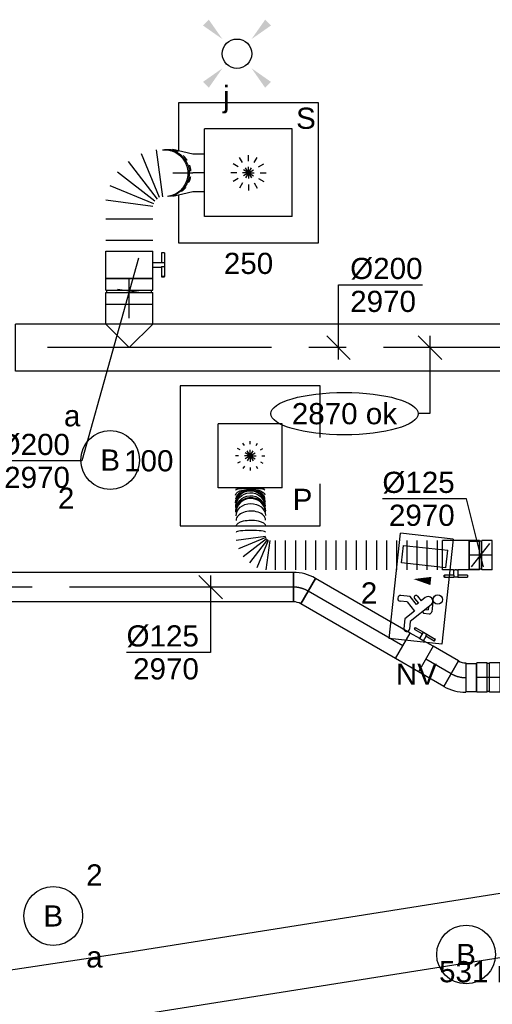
# Model space of a CAD drawing. Extents: x -238422 to 258194, y -34825 to 126331.
# Tile 195 of 239: x 30975 to 32985, y 18920 to 23106. Entities that reach past the tile are written whole.
import ezdxf
from ezdxf.enums import TextEntityAlignment as Align

# ---------------------------------------------------------------- set-up
doc = ezdxf.new("R2010")
doc.units = 0
doc.header["$LTSCALE"] = 50
doc.linetypes.add('CENTER2', pattern=[28.575000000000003, 19.05, -3.175, 3.175, -3.175])
doc.linetypes.add('STREEPJES', pattern=[0.1, 0.05, -0.05])
doc.layers.get('0').update_dxf_attribs({"linetype": 'CONTINUOUS'})
for name, color, linetype in [('EL6131--', 2, 'CONTINUOUS'), ('EL6311--', 3, 'CONTINUOUS'), ('EL6350--', 3, 'CONTINUOUS'), ('EM6131--', 1, 'CONTINUOUS'), ('WL570---_RETOUR', 112, 'CONTINUOUS'), ('WL570---_RETOUR_HL', 8, 'CONTINUOUS'), ('WL570---_RETOUR_RST', 2, 'CONTINUOUS'), ('WL570---_RETOUR_RST_HL', 1, 'CONTINUOUS'), ('WL570---_TOEVOER', 3, 'CONTINUOUS'), ('WL570---_TOEVOER_HL', 8, 'CONTINUOUS'), ('WL570---_TOEVOER_RST', 2, 'CONTINUOUS'), ('WL570---_TOEVOER_RST_HL', 1, 'CONTINUOUS'), ('WM570---_RETOUR', 1, 'CONTINUOUS'), ('WM570---_RETOUR_PR', 1, 'CONTINUOUS'), ('WM570---_RETOUR_RST_PR', 1, 'CONTINUOUS'), ('WM570---_TOEVOER', 1, 'CONTINUOUS'), ('WM570---_TOEVOER_PR', 1, 'CONTINUOUS'), ('WM570---_TOEVOER_RST_PR', 1, 'CONTINUOUS')]:
    doc.layers.add(name, color=color, linetype=linetype)
doc.styles.add('BURO-018', font='ARIAL.TTF', dxfattribs={"height": 90})

# ---------------------------------------------------------------- blocks, each defined once
blk = doc.blocks.new('1115B3A')
at = {"color": 0, "linetype": 'Continuous'}
blk.add_circle((0, 0), 2.5, dxfattribs=at)
at = {"color": 0, "linetype": 'Continuous', "style": 'BURO-018'}
for tag, p in [('E_GKAST', (0, 8)), ('E_GROEP', (0, 5)), ('E_SGROEP', (4.5, 5)), ('E_ARMCODE', (0, 0)), ('E_SLET', (4.5, -1))]:
    blk.add_attdef(tag, text='', height=1.8, dxfattribs=at).set_placement(p, align=Align.MIDDLE)
blk = doc.blocks.new('E00411')
at = {"color": 0, "linetype": 'Continuous'}
blk.add_circle((0, 0), 1.25, dxfattribs=at)
for points in [[(-2.891705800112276, 2.395768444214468), (-2.395768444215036, 2.891705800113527), (-1.237436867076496, 1.237436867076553)], [(2.395768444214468, 2.891705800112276), (2.891705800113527, 2.395768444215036), (1.237436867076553, 1.237436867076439)], [(-2.395768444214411, -2.891705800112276), (-2.89170580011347, -2.395768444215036), (-1.237436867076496, -1.237436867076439)], [(2.89170580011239, -2.395768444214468), (2.395768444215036, -2.891705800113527), (1.237436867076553, -1.237436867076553)]]:
    blk.add_solid(points, dxfattribs=at)
at = {"color": 0, "linetype": 'Continuous', "style": 'BURO-018'}
for tag, height, p in [('E_SLET1', 1.8, (-2.842e-13, 4.641705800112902)), ('E_GROEP', 1.799999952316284, (0, 0)), ('E_GKAST', 1.799999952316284, (0, 0))]:
    blk.add_attdef(tag, text='', height=height, dxfattribs=at).set_placement(p, align=Align.MIDDLE)
at = {"color": 0, "linetype": 'Continuous', "style": 'BURO-018', "flags": 1}
for tag in ['E_MATCODE', 'E_SGROEP']:
    blk.add_attdef(tag, text='', height=1.799999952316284, dxfattribs=at).set_placement((0, 0), align=Align.MIDDLE)
blk = doc.blocks.new('1115C2J')
at = {"color": 0, "linetype": 'Continuous'}
for p, q in [((-4.5, 5.5), (4.5, 5.5)), ((-4.5, 1), (-4.5, 5.5)), ((2, 5.150000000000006), (3.5, 5.150000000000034)), ((2, 1.349999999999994), (2, 5.150000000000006)), ((3.5, 5.150000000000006), (3.5, 1.349999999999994)), ((4.5, 1), (4.5, 5.5)), ((-2.681177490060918, 4.349999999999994), (-3.52000000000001, 4.349999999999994)), ((-1.939999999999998, 3.608822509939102), (-2.681177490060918, 4.349999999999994)), ((-1.239999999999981, 4.30882250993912), (-1.939999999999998, 3.608822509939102)), ((-1.239999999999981, 4.30882250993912), (-1.240000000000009, 4.909999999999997)), ((-0.7599999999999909, 4.110000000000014), (-0.7599999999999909, 4.909999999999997)), ((-2.879999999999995, 3.870000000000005), (-3.52000000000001, 3.870000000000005)), ((-1.270913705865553, 2.260913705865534), (-2.879999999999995, 3.870000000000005)), ((-1.374314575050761, 3.495685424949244), (-0.7599999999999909, 4.110000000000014)), ((-1.232893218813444, 3.354264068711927), (-1.374314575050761, 3.495685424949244)), ((-0.8723044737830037, 3.714852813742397), (-1.232893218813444, 3.354264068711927)), ((-0.6460303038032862, 3.488578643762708), (-1.006619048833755, 3.127989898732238)), ((-1.939999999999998, 2.930000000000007), (-2.04000000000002, 2.830000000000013)), ((-2.04000000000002, 2.830000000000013), (-2.04000000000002, 2.343756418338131)), ((-1.713725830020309, 2.703725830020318), (-1.719999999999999, 2.697451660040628)), ((-1.719999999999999, 2.697451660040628), (-1.719999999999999, 2.463756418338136)), ((-0.7052282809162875, 2.82659913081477), (-1.006619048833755, 3.127989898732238)), ((-0.9880709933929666, 2.143756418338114), (-1.840000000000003, 2.143756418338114)), ((-1.473756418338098, 2.463756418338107), (-1.719999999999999, 2.463756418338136)), ((4.5, 1), (-4.5, 1)), ((2, 1.349999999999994), (3.5, 1.349999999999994))]:
    blk.add_line(p, q, dxfattribs=at)
blk.add_lwpolyline([(0.75, 4, 0, 0.7, 0), (0.75, 2.499999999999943, 0.7, 0.7, 0)], format="xyseb", dxfattribs=at)
blk.add_circle((-0.7599999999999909, 1.75), 0.4, dxfattribs=at)
for centre, radius, start, end in [((-1, 4.909999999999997), 0.2399999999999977, 0, 180), ((-3.52000000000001, 4.110000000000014), 0.2399999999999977, 90, 270), ((-0.7591673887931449, 3.601715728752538), 0.1599999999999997, 315.0000000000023, 134.9999999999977), ((-0.9880709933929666, 2.543756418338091), 0.3999999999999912, 225.0000000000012, 45), ((-1.840000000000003, 2.343756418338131), 0.2, 180, 270)]:
    blk.add_arc(centre, radius, start, end, dxfattribs=at)
at = {"color": 0, "linetype": 'Continuous', "style": 'BURO-018'}
for tag, p in [('E_GKAST', (0, 15.16666666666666)), ('E_GROEP', (0, 12.16666666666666)), ('E_SGROEP', (4.5, 12.16666666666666)), ('E_ARMCODE', (0, 8))]:
    blk.add_attdef(tag, text='', height=1.8, dxfattribs=at).set_placement(p, align=Align.MIDDLE)
blk = doc.blocks.new('*U157')
at = {"color": 0, "ltscale": 10}
for p, q in [((-7.275957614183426e-12, 135, -2730), (3011.366148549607, 135.0000000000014, -2730)), ((-7.275957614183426e-12, -135.0000000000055, -2730), (3011.36614854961, -135.0000000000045, -2730))]:
    blk.add_line(p, q, dxfattribs=at)
at = {"layer": 'EM6131--', "color": 1, "style": 'BURO-018'}
blk.add_attdef('POSNR', text='', height=90, dxfattribs=at).set_placement((0, 0), align=Align.MIDDLE)
blk = doc.blocks.new('*U158')
at = {"color": 0, "ltscale": 10}
for p, q in [((0, 134.9999999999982, -2730), (193.9405129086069, 134.9999999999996, -2730)), ((355.9474184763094, 134.9999999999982, -2730), (3468.498752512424, 134.9999999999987, -2730)), ((0, -135.0000000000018, -2730), (153.2473665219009, -135.0000000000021, -2730)), ((313.049142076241, -135.0000000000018, -2730), (3468.498752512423, -135.000000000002, -2730))]:
    blk.add_line(p, q, dxfattribs=at)
at = {"color": 0, "linetype": 'STREEPJES', "ltscale": 10}
for p, q in [((193.9405129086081, 134.9999999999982, -2730), (355.94741847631, 134.999999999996, -2730)), ((153.2473665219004, -135, -2730), (313.0491420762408, -134.9999999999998, -2730))]:
    blk.add_line(p, q, dxfattribs=at)
at = {"layer": 'EM6131--', "color": 1, "style": 'BURO-018'}
blk.add_attdef('POSNR', text='', height=90, dxfattribs=at).set_placement((0, 0), align=Align.MIDDLE)
blk = doc.blocks.new('*U176')
at = {"layer": 'WM570---_RETOUR', "color": 0, "ltscale": 10}
for p, q in [((39.47406910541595, 140.7689450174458), (-202.2513998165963, -721.2511105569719)), ((50, -6.877787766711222), (-50, 6.877787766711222)), ((-202.2513998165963, -721.2511105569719), (-559.8230232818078, -721.2511105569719))]:
    blk.add_line(p, q, dxfattribs=at)
at = {"layer": 'WM570---_RETOUR', "color": 0, "style": 'BURO-018'}
for s, p in [('%%c200', (-559.8230232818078, -696.2511105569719)), ('2970', (-531.9512633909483, -836.2511105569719))]:
    blk.add_text(s, height=90, dxfattribs=at).set_placement(p)
blk = doc.blocks.new('*U223')
at = {"color": 0, "ltscale": 10}
for p, q in [((297.5, 297.5, -2710), (-297.5, 297.5, -2710)), ((-297.5, 297.5, -2710), (-297.5, -297.5, -2710)), ((297.5, 78.00018482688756, -2710), (297.5, 297.5, -2710)), ((136.5, 136.5, -2710), (-136.5, 136.5, -2710)), ((-136.5, -136.5, -2710), (-136.5, 136.5, -2710)), ((136.5, -136.5, -2710), (136.5, 136.5, -2710)), ((297.5, -297.5, -2710), (297.5, -119.0459893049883, -2710)), ((136.5, -136.5, -2710), (-136.5, -136.5, -2710)), ((-297.5, -297.5, -2710), (297.5, -297.5, -2710))]:
    blk.add_line(p, q, dxfattribs=at)
at = {"color": 8, "linetype": 'STREEPJES', "ltscale": 10}
for q in [(-31.25, 54.12658773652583, -2710), (0, 62.5, -2710), (31.25, 54.12658773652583, -2710), (-62.5, 0, -2710), (-54.12658773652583, 31.25, -2710), (-54.12658773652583, -31.25, -2710), (-31.25, -54.12658773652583, -2710), (54.12658773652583, 31.25, -2710), (0, -62.5, -2710), (31.25, -54.12658773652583, -2710), (54.12658773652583, -31.25, -2710), (62.5, 0, -2710)]:
    blk.add_line((0, 0, -2710), q, dxfattribs=at)
at = {"layer": 'WL570---_TOEVOER_RST_HL', "linetype": 'CENTER2'}
blk.add_circle((0, 0, -2710), 0.075, dxfattribs=at)
at = {"layer": 'WL570---_TOEVOER_RST', "color": 1, "style": 'BURO-018'}
for tag in ['MC', 'Q']:
    blk.add_attdef(tag, text='', height=90, dxfattribs=at).set_placement((0, 0), align=Align.MIDDLE)
at = {"layer": 'WM570---_TOEVOER_RST_PR', "color": 1, "style": 'BURO-018'}
blk.add_attdef('POSNR', text='', height=90, dxfattribs=at).set_placement((0, 0), align=Align.MIDDLE)
blk = doc.blocks.new('*U1186')
at = {"layer": 'WM570---_RETOUR', "color": 0, "ltscale": 10}
for p, q in [((0, 266.6587988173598), (357.5716234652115, 266.6587988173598)), ((0, -50), (0, 266.6587988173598)), ((49.96738563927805, -50.00000000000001), (-49.96738563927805, 50.00000000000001))]:
    blk.add_line(p, q, dxfattribs=at)
at = {"layer": 'WM570---_RETOUR', "color": 0, "style": 'BURO-018'}
for s, p in [('%%c200', (50, 291.6587988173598)), ('2970', (50, 151.6587988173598))]:
    blk.add_text(s, height=90, dxfattribs=at).set_placement(p)
blk = doc.blocks.new('*U1191')
at = {"color": 0, "ltscale": 10}
for p, q in [((-125, 3.637978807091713e-12, -2970.000000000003), (-25.00000000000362, 99.99999999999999, -2970.000000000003)), ((-25.00000000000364, 100, -2970.000000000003), (60.29999999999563, 99.99999999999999, -2970.000000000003)), ((60.29999999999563, 100, -2970.000000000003), (60.2999999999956, -100, -2970.000000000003)), ((-125, -3.637978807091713e-12, -2970.000000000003), (-25.00000000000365, -100, -2970.000000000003)), ((-25.00000000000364, -100, -2970.000000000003), (60.29999999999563, -100, -2970.000000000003))]:
    blk.add_line(p, q, dxfattribs=at)
at = {"layer": 'WL570---_RETOUR_HL', "linetype": 'CENTER2'}
blk.add_line((-3.637978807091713e-12, 0, -2970.000000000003), (60.29999999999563, -1.107693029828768e-14, -2970.000000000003), dxfattribs=at)
at = {"layer": 'WM570---_RETOUR_PR', "color": 1, "style": 'BURO-018'}
blk.add_attdef('POSNR', text='', height=90, dxfattribs=at).set_placement((0, 0), align=Align.MIDDLE)
blk = doc.blocks.new('*U1193')
at = {"color": 0, "ltscale": 10}
for p, q in [((0, 100, -2750), (85.15999999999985, 80, -2750)), ((0, 100, -2750), (0, 96.57995728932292, -2750)), ((85.15999999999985, 80, -2750), (135.1599999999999, 80, -2750)), ((0, -100, -2750), (85.15999999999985, -80, -2750)), ((85.15999999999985, -80, -2750), (135.1599999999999, -80, -2750)), ((0, -97.72168046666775, -2750), (0, -100, -2750))]:
    blk.add_line(p, q, dxfattribs=at)
at = {"layer": 'WL570---_RETOUR_RST_HL', "linetype": 'CENTER2'}
for p in [(0, 0, -2750), (135.1599999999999, 0, -2750)]:
    blk.add_line(p, (85.15999999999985, 0, -2750), dxfattribs=at)
blk.add_circle((0, 0, -2750), 0.075, dxfattribs=at)
at = {"layer": 'WM570---_RETOUR_RST_PR', "color": 1, "style": 'BURO-018'}
blk.add_attdef('POSNR', text='', height=90, dxfattribs=at).set_placement((0, 0), align=Align.MIDDLE)
blk = doc.blocks.new('*U1194')
at = {"color": 0, "ltscale": 10}
for p, q in [((297.5, 297.5, -2732.5), (-297.5, 297.5, -2732.5)), ((-297.5, 297.5, -2732.5), (-297.5, 94.32597463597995, -2732.5)), ((297.5, -297.5, -2732.5), (297.5, 297.5, -2732.5)), ((186.5, 186.5, -2732.5), (-186.5, 186.5, -2732.5)), ((-186.5, -186.5, -2732.5), (-186.5, 186.5, -2732.5)), ((186.5, -186.5, -2732.5), (186.5, 186.5, -2732.5)), ((-297.5, -94.32597463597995, -2732.5), (-297.5, -297.5, -2732.5)), ((186.5, -186.5, -2732.5), (-186.5, -186.5, -2732.5)), ((-297.5, -297.5, -2732.5), (297.5, -297.5, -2732.5))]:
    blk.add_line(p, q, dxfattribs=at)
at = {"color": 8, "linetype": 'STREEPJES', "ltscale": 10}
for q in [(-40, 69.2820323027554, -2732.5), (0, 80, -2732.5), (40, 69.2820323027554, -2732.5), (-80, 0, -2732.5), (-69.2820323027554, 40, -2732.5), (-69.2820323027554, -40, -2732.5), (-40, -69.2820323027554, -2732.5), (69.2820323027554, 40, -2732.5), (0, -80, -2732.5), (40, -69.2820323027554, -2732.5), (69.2820323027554, -40, -2732.5), (80, 0, -2732.5)]:
    blk.add_line((0, 0, -2732.5), q, dxfattribs=at)
at = {"layer": 'WL570---_RETOUR_RST_HL', "linetype": 'CENTER2'}
blk.add_circle((0, 0, -2732.5), 0.075, dxfattribs=at)
at = {"layer": 'WL570---_RETOUR_RST', "color": 1, "style": 'BURO-018'}
for tag in ['MC', 'Q']:
    blk.add_attdef(tag, text='', height=90, dxfattribs=at).set_placement((0, 0), align=Align.MIDDLE)
at = {"layer": 'WM570---_RETOUR_RST_PR', "color": 1, "style": 'BURO-018'}
blk.add_attdef('POSNR', text='', height=90, dxfattribs=at).set_placement((0, 0), align=Align.MIDDLE)
blk = doc.blocks.new('*U1195')
at = {"color": 2, "ltscale": 10}
for p, q in [((-58.20000000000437, 100, -2970.000000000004), (58.19999999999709, 99.99999999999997, -2970.000000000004)), ((-58.20000000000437, -100, -2970.000000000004), (-58.20000000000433, 100, -2970.000000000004)), ((58.19999999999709, 100, -2970.000000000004), (58.19999999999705, -100, -2970.000000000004)), ((-58.20000000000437, -100, -2970.000000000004), (-9.700000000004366, -100, -2970.000000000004)), ((-9.700000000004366, -100, -2970.000000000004), (-9.700000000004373, -136.6666666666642, -2970.000000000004)), ((9.69999999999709, -100, -2970.000000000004), (9.69999999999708, -150, -2970.000000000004)), ((9.69999999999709, -100, -2970.000000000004), (58.19999999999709, -100, -2970.000000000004)), ((-51.23601183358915, -136.6666666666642, -2970.000000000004), (-51.23601183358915, -150, -2970.000000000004)), ((-49.5693451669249, -136.6666666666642, -2970.000000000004), (-51.23601183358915, -136.6666666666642, -2970.000000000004)), ((-51.23601183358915, -150, -2970.000000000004), (-49.5693451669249, -150.0000000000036, -2970.000000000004)), ((-7.442182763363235, -136.6666666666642, -2970.000000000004), (-49.5693451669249, -136.6666666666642, -2970.000000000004)), ((-49.5693451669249, -150.0000000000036, -2970.000000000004), (-49.5693451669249, -136.6666666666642, -2970.000000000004)), ((-7.442182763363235, -150.0000000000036, -2970.000000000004), (-49.5693451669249, -150.0000000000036, -2970.000000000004)), ((-7.442182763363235, -136.6666666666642, -2970.000000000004), (-7.442182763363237, -149.9999999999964, -2970.000000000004)), ((9.69999999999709, -150, -2970.000000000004), (-7.442182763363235, -150, -2970.000000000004)), ((51.23601183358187, -136.6666666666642, -2970.000000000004), (9.69999999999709, -136.6666666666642, -2970.000000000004)), ((51.23601183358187, -150.0000000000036, -2970.000000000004), (9.69999999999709, -150.0000000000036, -2970.000000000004)), ((51.23601183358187, -150.0000000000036, -2970.000000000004), (51.23601183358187, -136.6666666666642, -2970.000000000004))]:
    blk.add_line(p, q, dxfattribs=at)
blk.add_spline([(-9.650232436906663, -99.99518481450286, -2970.000000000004), (-9.501440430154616, -99.98093503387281, -2970.000000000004), (-9.255150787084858, -99.95783018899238, -2970.000000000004), (-8.91389077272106, -99.92681045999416, -2970.000000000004), (-8.481162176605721, -99.88913910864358, -2970.000000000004), (-7.96140537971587, -99.8463518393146, -2970.000000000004), (-7.359953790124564, -99.80019498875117, -2970.000000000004), (-6.682979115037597, -99.75255490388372, -2970.000000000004), (-5.937428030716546, -99.70538125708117, -2970.000000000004), (-5.130950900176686, -99.66060734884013, -2970.000000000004), (-4.271823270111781, -99.62007063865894, -2970.000000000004), (-3.368860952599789, -99.58543680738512, -2970.000000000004), (-2.43132956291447, -99.55813057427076, -2970.000000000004), (-1.46884944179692, -99.5392762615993, -2970.000000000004), (-0.4912969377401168, -99.52965072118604, -2970.000000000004), (0.4912969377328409, -99.52965072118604, -2970.000000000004), (1.468849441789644, -99.5392762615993, -2970.000000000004), (2.431329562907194, -99.55813057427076, -2970.000000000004), (3.368860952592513, -99.58543680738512, -2970.000000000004), (4.271823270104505, -99.62007063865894, -2970.000000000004), (5.13095090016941, -99.66060734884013, -2970.000000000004), (5.93742803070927, -99.70538125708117, -2970.000000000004), (6.682979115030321, -99.75255490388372, -2970.000000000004), (7.359953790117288, -99.80019498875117, -2970.000000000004), (7.961405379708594, -99.8463518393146, -2970.000000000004), (8.481162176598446, -99.88913910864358, -2970.000000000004), (8.913890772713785, -99.92681045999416, -2970.000000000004), (9.255150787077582, -99.95783018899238, -2970.000000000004), (9.50144043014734, -99.98093503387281, -2970.000000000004), (9.650232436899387, -99.99518481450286, -2970.000000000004), (9.69999999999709, -100, -2970.000000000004)], degree=3, dxfattribs=at)
at = {"layer": 'WL570---_TOEVOER', "color": 1, "style": 'BURO-018'}
blk.add_attdef('I', text='', height=90, dxfattribs=at).set_placement((0, 0), align=Align.MIDDLE)
at = {"layer": 'WM570---_TOEVOER_PR', "color": 1, "style": 'BURO-018'}
blk.add_attdef('POSNR', text='', height=90, dxfattribs=at).set_placement((0, 0), align=Align.MIDDLE)
blk = doc.blocks.new('*U1196')
at = {"color": 0, "ltscale": 10}
for p, q in [((-54.50000000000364, 100, -2970.000000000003), (-5.000000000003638, 99.99999999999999, -2970.000000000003)), ((-54.50000000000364, 100, -2970.000000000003), (-54.50000000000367, -100, -2970.000000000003)), ((-5.000000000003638, 100, -2970.000000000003), (-5.000000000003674, -100, -2970.000000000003)), ((-5.000000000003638, 95, -2970.000000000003), (4.999999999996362, 95, -2970.000000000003)), ((4.999999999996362, 100, -2970.000000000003), (54.49999999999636, 99.99999999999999, -2970.000000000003)), ((4.999999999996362, 100, -2970.000000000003), (4.999999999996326, -100, -2970.000000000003)), ((54.49999999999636, 100, -2970.000000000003), (54.49999999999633, -100, -2970.000000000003)), ((-54.50000000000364, -100, -2970.000000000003), (-5.000000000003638, -100, -2970.000000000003)), ((-5.000000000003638, -95, -2970.000000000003), (4.999999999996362, -95, -2970.000000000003)), ((4.999999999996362, -100, -2970.000000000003), (54.49999999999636, -100, -2970.000000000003))]:
    blk.add_line(p, q, dxfattribs=at)
at = {"layer": 'WL570---_RETOUR_HL', "linetype": 'CENTER2'}
blk.add_line((-54.50000000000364, 0, -2970.000000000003), (54.49999999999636, -2.002297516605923e-14, -2970.000000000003), dxfattribs=at)
at = {"layer": 'WM570---_RETOUR_PR', "color": 1, "style": 'BURO-018'}
blk.add_attdef('POSNR', text='', height=90, dxfattribs=at).set_placement((0, 0), align=Align.MIDDLE)
blk = doc.blocks.new('*U1197')
at = {"color": 0, "ltscale": 10}
for p, q in [((-3.637978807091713e-12, 100, -2970.000000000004), (-3.674718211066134e-12, -100, -2970.000000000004)), ((45.82660716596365, 100, -2970.000000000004), (45.82660716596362, -100, -2970.000000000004)), ((137.4798214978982, 100, -2970.000000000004), (137.4798214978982, -100, -2970.000000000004)), ((189.5005865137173, -100, -2970.000000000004), (215.831086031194, 100, -2970.000000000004)), ((278.6638991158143, 83.16399847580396, -2970.000000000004), (201.4667805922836, -103.2063320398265, -2970.000000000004)), ((212.1953766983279, -109.4004898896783, -2970.000000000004), (334.9982581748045, 50.63934110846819, -2970.000000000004)), ((380.9950697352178, 4.642529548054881, -2970.000000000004), (220.9552387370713, -118.1603519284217, -2970.000000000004)), ((227.1493965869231, -128.888948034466, -2970.000000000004), (413.5197271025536, -51.69182951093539, -2970.000000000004)), ((430.3557286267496, -114.5246425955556, -2970.000000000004), (230.3557286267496, -140.8551421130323, -2970.000000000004))]:
    blk.add_line(p, q, dxfattribs=at)
at = {"color": 0, "ltscale": 10, "extrusion": (0, 0, -1)}
for centre, start_param, end_param in [((330.7065314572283, -149.9500016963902, -2970.000000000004), 0.03676596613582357, 3.141592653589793), ((331.4081371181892, -155.7514051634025, -2970.000000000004), 0, 3.141592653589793), ((332.1097427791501, -161.5528086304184, -2970.000000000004), 0, 0.3598631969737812), ((332.1097427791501, -161.5528086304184, -2970.000000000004), 3.023339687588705, 3.141592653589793)]:
    blk.add_ellipse(centre, major_axis=(99.27663458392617, 12.00624111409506), ratio=0.9962189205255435, start_param=start_param, end_param=end_param, dxfattribs=at)
at = {"color": 8, "linetype": 'STREEPJES', "ltscale": 10, "extrusion": (0, 0, -1)}
blk.add_ellipse((332.1097427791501, -161.5528086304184, -2970.000000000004), major_axis=(99.27663458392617, 12.00624111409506), ratio=0.9962189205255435, start_param=0.3598631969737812, end_param=3.023339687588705, dxfattribs=at)
at = {"layer": 'WM570---_RETOUR_PR', "color": 1, "style": 'BURO-018'}
blk.add_attdef('POSNR', text='', height=90, dxfattribs=at).set_placement((0, 0), align=Align.MIDDLE)
blk = doc.blocks.new('*U1198')
at = {"color": 0, "ltscale": 10}
for p, q in [((7.275957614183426e-12, 100, -2970.000000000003), (2517.735660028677, 99.99999999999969, -2970.000000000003)), ((2517.735660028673, 100, -2970.000000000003), (2517.735660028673, -100, -2970.000000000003)), ((7.275957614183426e-12, -100, -2970.000000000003), (2517.735660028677, -100.0000000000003, -2970.000000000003))]:
    blk.add_line(p, q, dxfattribs=at)
at = {"layer": 'WL570---_RETOUR_HL', "linetype": 'CENTER2'}
blk.add_line((7.275957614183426e-12, 0, -2970.000000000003), (2517.735660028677, -3.083336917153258e-13, -2970.000000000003), dxfattribs=at)
at = {"layer": 'WM570---_RETOUR_PR', "color": 1, "style": 'BURO-018'}
blk.add_attdef('POSNR', text='', height=90, dxfattribs=at).set_placement((0, 0), align=Align.MIDDLE)
blk = doc.blocks.new('*U1199')
at = {"layer": 'WM570---_RETOUR', "color": 0, "ltscale": 10}
for p, q in [((49.96738563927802, -50.00000000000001), (-49.96738563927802, 50.00000000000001)), ((0, 50), (0, -280.6249953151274)), ((0, -280.6249953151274), (-50, -280.6249953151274))]:
    blk.add_line(p, q, dxfattribs=at)
blk.add_ellipse((-363.7107776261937, -280.6249953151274), major_axis=(-313.7107776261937, 0), ratio=0.2868884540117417, dxfattribs=at)
at = {"layer": 'WM570---_RETOUR', "color": 0, "style": 'BURO-018'}
blk.add_text('2870 ok', height=90, dxfattribs=at).set_placement((-587.4215552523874, -325.6249953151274))
blk = doc.blocks.new('*U1351')
at = {"color": 0, "ltscale": 10}
for p, q in [((-49.29999999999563, 62.5, -2970), (-4.999999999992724, 62.49999999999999, -2970)), ((-49.29999999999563, 62.5, -2970), (-49.29999999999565, -62.5, -2970)), ((-4.999999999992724, 62.5, -2970), (-4.999999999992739, -62.5, -2970)), ((-4.999999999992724, 59.375, -2970), (5.000000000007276, 59.375, -2970)), ((5.000000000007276, 62.5, -2970), (49.30000000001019, 62.49999999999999, -2970)), ((5.000000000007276, 62.5, -2970), (5.000000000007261, -62.5, -2970)), ((49.30000000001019, 62.5, -2970), (49.30000000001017, -62.5, -2970)), ((-49.29999999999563, -62.5, -2970), (-4.999999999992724, -62.50000000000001, -2970)), ((-4.999999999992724, -59.375, -2970), (5.000000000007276, -59.375, -2970)), ((5.000000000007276, -62.5, -2970), (49.30000000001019, -62.50000000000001, -2970))]:
    blk.add_line(p, q, dxfattribs=at)
at = {"layer": 'WL570---_TOEVOER_HL', "linetype": 'CENTER2'}
blk.add_line((-49.29999999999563, 0, -2970), (49.30000000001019, -1.207501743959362e-14, -2970), dxfattribs=at)
at = {"layer": 'WM570---_TOEVOER_PR', "color": 1, "style": 'BURO-018'}
blk.add_attdef('POSNR', text='', height=90, dxfattribs=at).set_placement((0, 0), align=Align.MIDDLE)
blk = doc.blocks.new('*U1355')
at = {"layer": 'WM570---_TOEVOER', "color": 0, "ltscale": 10}
for p, q in [((-60.27958567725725, 239.368945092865), (-417.8512091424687, 239.368945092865)), ((12.59135466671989, -50), (-60.27958567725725, 239.368945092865)), ((-38.96969858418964, -49.99999999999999), (38.96969858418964, 49.99999999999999))]:
    blk.add_line(p, q, dxfattribs=at)
at = {"layer": 'WM570---_TOEVOER', "color": 0, "style": 'BURO-018'}
for s, p in [('%%c125', (-417.8512091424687, 264.368945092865)), ('2970', (-389.9794492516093, 124.368945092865))]:
    blk.add_text(s, height=90, dxfattribs=at).set_placement(p)
blk = doc.blocks.new('*U1358')
at = {"color": 2, "ltscale": 10}
for p, q in [((-9.408333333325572, 93.74999999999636, -2970), (-49.40796737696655, 93.74999999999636, -2970)), ((-49.40796737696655, 85.41666666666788, -2970), (-49.40796737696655, 93.74999999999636, -2970)), ((-49.40796737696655, 85.41666666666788, -2970), (-9.408333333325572, 85.41666666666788, -2970)), ((-9.408333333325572, 62.5, -2970), (-9.408333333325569, 93.75, -2970)), ((-9.408333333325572, 93.75, -2970), (7.57692870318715, 93.75, -2970)), ((7.57692870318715, 85.41666666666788, -2970), (7.576928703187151, 93.74999999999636, -2970)), ((48.36630071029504, 93.74999999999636, -2970), (7.57692870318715, 93.74999999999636, -2970)), ((7.57692870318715, 85.41666666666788, -2970), (48.36630071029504, 85.41666666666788, -2970)), ((9.408333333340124, 62.5, -2970), (9.408333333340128, 85.41666666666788, -2970)), ((48.36630071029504, 93.74999999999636, -2970), (49.40796737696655, 93.75, -2970)), ((48.36630071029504, 85.41666666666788, -2970), (48.36630071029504, 93.74999999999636, -2970)), ((49.40796737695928, 85.41666666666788, -2970), (48.36630071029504, 85.41666666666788, -2970)), ((49.40796737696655, 93.75, -2970), (49.40796737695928, 85.41666666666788, -2970)), ((-56.44999999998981, 59.375, -2970), (-100.7499999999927, 59.37500000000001, -2970)), ((-100.7499999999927, -59.375, -2970), (-100.7499999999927, 59.375, -2970)), ((-56.44999999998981, 62.5, -2970), (-9.408333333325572, 62.49999999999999, -2970)), ((-56.44999999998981, -62.5, -2970), (-56.4499999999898, 62.5, -2970)), ((9.408333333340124, 62.5, -2970), (56.45000000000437, 62.49999999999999, -2970)), ((56.45000000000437, 62.5, -2970), (56.45000000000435, -62.5, -2970)), ((-56.44999999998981, -59.375, -2970), (-100.7499999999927, -59.37499999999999, -2970)), ((-56.44999999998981, -62.5, -2970), (56.45000000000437, -62.50000000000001, -2970))]:
    blk.add_line(p, q, dxfattribs=at)
blk.add_spline([(9.360062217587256, 62.49275180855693, -2970), (9.215744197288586, 62.47129905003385, -2970), (8.976860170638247, 62.43650600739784, -2970), (8.645861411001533, 62.38977627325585, -2970), (8.226144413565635, 62.33299861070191, -2970), (7.722016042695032, 62.26847352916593, -2970), (7.138649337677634, 62.19882296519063, -2970), (6.482030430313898, 62.12688614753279, -2970), (5.758897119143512, 62.05560538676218, -2970), (4.976669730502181, 61.98790612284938, -2970), (4.143374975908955, 61.92657604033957, -2970), (3.267563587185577, 61.874148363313, -2970), (2.358222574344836, 61.83279451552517, -2970), (1.424683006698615, 61.8042311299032, -2970), (0.4765242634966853, 61.78964589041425, -2970), (-0.4765242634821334, 61.78964589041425, -2970), (-1.424683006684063, 61.8042311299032, -2970), (-2.358222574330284, 61.83279451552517, -2970), (-3.267563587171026, 61.874148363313, -2970), (-4.143374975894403, 61.92657604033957, -2970), (-4.976669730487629, 61.98790612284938, -2970), (-5.75889711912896, 62.05560538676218, -2970), (-6.482030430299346, 62.12688614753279, -2970), (-7.138649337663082, 62.19882296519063, -2970), (-7.722016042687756, 62.26847352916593, -2970), (-8.226144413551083, 62.33299861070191, -2970), (-8.645861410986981, 62.38977627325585, -2970), (-8.976860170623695, 62.43650600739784, -2970), (-9.215744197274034, 62.47129905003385, -2970), (-9.360062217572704, 62.49275180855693, -2970), (-9.408333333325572, 62.5, -2970)], degree=3, dxfattribs=at)
at = {"layer": 'WL570---_TOEVOER', "color": 1, "style": 'BURO-018'}
blk.add_attdef('I', text='', height=90, dxfattribs=at).set_placement((0, 0), align=Align.MIDDLE)
at = {"layer": 'WM570---_TOEVOER_PR', "color": 1, "style": 'BURO-018'}
blk.add_attdef('POSNR', text='', height=90, dxfattribs=at).set_placement((0, 0), align=Align.MIDDLE)
blk = doc.blocks.new('*U1359')
at = {"color": 0, "ltscale": 10}
for p, q in [((7.275957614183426e-12, 62.5, -2970), (7.260649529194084e-12, -62.5, -2970)), ((21.53458249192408, 62.5, -2970), (21.53458249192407, -62.5, -2970)), ((64.60374747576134, 62.5, -2970), (64.60374747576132, -62.5, -2970)), ((107.6729124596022, 62.5, -2970), (107.6729124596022, -62.5, -2970)), ((150.7420774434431, 62.5, -2970), (150.7420774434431, -62.5, -2970)), ((193.8112424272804, 62.5, -2970), (193.8112424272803, -62.5, -2970)), ((236.8804074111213, 62.5, -2970), (236.8804074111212, -62.5, -2970)), ((279.9495723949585, 62.5, -2970), (279.9495723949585, -62.5, -2970)), ((323.0187373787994, 62.5, -2970), (323.0187373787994, -62.5, -2970)), ((366.0879023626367, 62.5, -2970), (366.0879023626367, -62.5, -2970)), ((409.1570673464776, 62.5, -2970), (409.1570673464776, -62.5, -2970)), ((452.2262323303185, 62.5, -2970), (452.2262323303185, -62.5, -2970)), ((495.2953973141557, 62.5, -2970), (495.2953973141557, -62.5, -2970)), ((538.3645622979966, 62.5, -2970), (538.3645622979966, -62.5, -2970)), ((581.4337272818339, 62.5, -2970), (581.4337272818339, -62.5, -2970)), ((624.5028922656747, 62.5, -2970), (624.5028922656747, -62.5, -2970)), ((667.5720572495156, 62.5, -2970), (667.5720572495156, -62.5, -2970)), ((710.6412222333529, 62.5, -2970), (710.6412222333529, -62.5, -2970)), ((734.845149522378, -62.5, -2970), (751.3017117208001, 62.5, -2970)), ((788.2501267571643, 52.59970202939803, -2970), (740.0019276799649, -63.88175454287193, -2970)), ((744.6253684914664, -66.551099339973, -2970), (821.3771694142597, 33.47379503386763, -2970)), ((848.4252864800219, 6.425677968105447, -2970), (748.4003921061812, -70.32612295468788, -2970)), ((751.069736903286, -74.94956376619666, -2970), (867.5511934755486, -26.70136468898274, -2970)), ((877.4514914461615, -63.6497797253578, -2970), (752.4514914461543, -80.10634192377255, -2970)), ((753.2345695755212, -183.282813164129, -2970), (753.2834616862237, -184.7266041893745, -2970)), ((879.6998572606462, -212.3417685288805, -2970), (879.6509651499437, -210.8979775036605, -2970)), ((880.2720295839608, -285.6171237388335, -2970), (755.2720295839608, -285.6171237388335, -2970))]:
    blk.add_line(p, q, dxfattribs=at)
for centre, major_axis, ratio, start_param, end_param in [((814.9514914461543, -96.89676234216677, -2970), (-62.49999862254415, -0.09805262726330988), 0.1338329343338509, 0.0002099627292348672, 3.14180261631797), ((815.2019616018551, -148.4808549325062, -2970), (-62.49742094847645, -0.5809659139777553), 0.6227218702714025, 0.001567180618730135, 3.143159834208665), ((815.7191130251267, -181.8895784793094, -2970), (-62.46482515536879, -2.115290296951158), 0.9393383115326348, 0.01230347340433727, 3.129289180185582), ((817.2153138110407, -213.7350032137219, -2970), (62.46482515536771, 2.115290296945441), 0.9393383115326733, 3.153896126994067, 6.270881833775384), ((817.5903766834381, -237.9646026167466, -2970), (62.49742094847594, 0.5809659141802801), 0.6227218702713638, 3.140025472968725, 6.28161812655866), ((817.7720295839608, -275.375846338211, -2970), (62.4999986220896, 0.09805262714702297), 0.1338329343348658, 3.141382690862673, 6.282975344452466)]:
    blk.add_ellipse(centre, major_axis=major_axis, ratio=ratio, start_param=start_param, end_param=end_param, dxfattribs=at)
at = {"color": 0, "ltscale": 10, "extrusion": (0, 0, -1)}
for centre, major_axis, ratio, start_param, end_param in [((815.0369876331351, -124.1448767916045, -2970), (62.49931938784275, 0.3098926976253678), 0.3920776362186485, 0.0007138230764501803, 3.142306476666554), ((815.4348002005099, -168.1915937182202, -2970), (62.49193036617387, 1.017616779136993), 0.8095283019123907, 0.003618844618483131, 3.145211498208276), ((815.87699961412, -185.2500669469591, -2970), (62.43113200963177, 2.933215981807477), 0.9712064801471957, 0, 3.141592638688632), ((817.4215110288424, -223.6694349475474, -2970), (-62.49193036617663, -1.017616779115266), 0.8095283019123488, 3.137973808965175, 6.279566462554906), ((817.7100236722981, -255.6142144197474, -2970), (-62.49931938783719, -0.3098926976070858), 0.392077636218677, 3.140878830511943, 6.282471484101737)]:
    blk.add_ellipse(centre, major_axis=major_axis, ratio=ratio, start_param=start_param, end_param=end_param, dxfattribs=at)
at = {"color": 0, "ltscale": 10, "extrusion": (0, 0, -0.9999999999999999)}
for centre in [(816.1829514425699, -191.7620043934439, -2970), (816.7948550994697, -204.7858792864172, -2970)]:
    blk.add_ellipse(centre, major_axis=(62.43113200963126, 2.933215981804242), ratio=0.971206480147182, start_param=0, end_param=3.141592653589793, dxfattribs=at)
at = {"layer": 'WM570---_TOEVOER_PR', "color": 1, "style": 'BURO-018'}
blk.add_attdef('POSNR', text='', height=90, dxfattribs=at).set_placement((0, 0), align=Align.MIDDLE)
blk = doc.blocks.new('*U1363')
at = {"color": 0, "ltscale": 10}
for p, q in [((-49.29999999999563, 62.5, -2970), (-4.999999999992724, 62.49999999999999, -2970)), ((-49.29999999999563, 62.5, -2970), (-49.29999999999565, -62.5, -2970)), ((-4.999999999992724, 62.5, -2970), (-4.999999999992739, -62.5, -2970)), ((-4.999999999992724, 59.375, -2970), (5.000000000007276, 59.375, -2970)), ((5.000000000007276, 62.5, -2970), (49.30000000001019, 62.49999999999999, -2970)), ((5.000000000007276, 62.5, -2970), (5.000000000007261, -62.5, -2970)), ((49.30000000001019, 62.5, -2970), (49.30000000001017, -62.5, -2970)), ((-49.29999999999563, -62.5, -2970), (-4.999999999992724, -62.50000000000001, -2970)), ((-4.999999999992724, -59.375, -2970), (5.000000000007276, -59.375, -2970)), ((5.000000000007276, -62.5, -2970), (49.30000000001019, -62.50000000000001, -2970))]:
    blk.add_line(p, q, dxfattribs=at)
at = {"layer": 'WL570---_TOEVOER_HL', "linetype": 'CENTER2'}
blk.add_line((-49.29999999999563, 0, -2970), (49.30000000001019, -1.207501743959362e-14, -2970), dxfattribs=at)
at = {"layer": 'WM570---_TOEVOER_PR', "color": 1, "style": 'BURO-018'}
blk.add_attdef('POSNR', text='', height=90, dxfattribs=at).set_placement((0, 0), align=Align.MIDDLE)
blk = doc.blocks.new('*U1365')
at = {"color": 0, "ltscale": 10}
for p, q in [((-33.49999999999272, 59.375, -2970), (-77.79999999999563, 59.37500000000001, -2970)), ((-77.79999999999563, -59.375, -2970), (-77.79999999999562, 59.375, -2970)), ((-33.49999999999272, -62.5, -2970), (-33.49999999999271, 62.5, -2970)), ((-33.49999999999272, -59.375, -2970), (-33.49999999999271, 59.375, -2970)), ((60.26185102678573, 37.37658773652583, -2970), (-2.23814897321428, -70.87658773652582, -2970)), ((-33.49999999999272, -59.375, -2970), (-77.79999999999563, -59.37499999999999, -2970))]:
    blk.add_line(p, q, dxfattribs=at)
for centre, radius, start, end in [((-33.49999999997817, -125.0237020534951, -2970), 187.5237020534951, 59.9999999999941, 90.0000000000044), ((-33.49999999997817, -125.0237020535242, -2970), 62.52370205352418, 59.99999999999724, 90.00000000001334)]:
    blk.add_arc(centre, radius, start, end, dxfattribs=at)
at = {"layer": 'WL570---_TOEVOER_HL', "linetype": 'CENTER2'}
blk.add_arc((-33.49999999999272, -125.0237020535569, -2970), 125.0237020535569, 59.99999999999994, 90, dxfattribs=at)
at = {"layer": 'WM570---_TOEVOER_PR', "color": 1, "style": 'BURO-018'}
blk.add_attdef('POSNR', text='', height=90, dxfattribs=at).set_placement((0, 0), align=Align.MIDDLE)
blk = doc.blocks.new('*U1366')
at = {"color": 0, "ltscale": 10}
for p, q in [((-33.50000000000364, -62.5, -2969.999999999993), (-33.50000000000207, 62.49999999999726, -2969.999999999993)), ((-2.238148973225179, 70.8765877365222, -2969.999999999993), (60.26185102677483, -37.37658773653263, -2969.999999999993))]:
    blk.add_line(p, q, dxfattribs=at)
for centre, radius, start, end in [((-33.49999999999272, 125.0237020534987, -2969.999999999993), 62.52370205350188, 269.9999999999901, 300.0000000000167), ((-33.49999999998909, 125.0237020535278, -2969.999999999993), 187.5237020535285, 269.9999999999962, 300.0000000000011)]:
    blk.add_arc(centre, radius, start, end, dxfattribs=at)
at = {"layer": 'WL570---_TOEVOER_HL', "linetype": 'CENTER2'}
blk.add_arc((-33.50000000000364, 125.0237020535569, -2969.999999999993), 125.0237020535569, 270, 300.0000000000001, dxfattribs=at)
at = {"layer": 'WM570---_TOEVOER_PR', "color": 1, "style": 'BURO-018'}
blk.add_attdef('POSNR', text='', height=90, dxfattribs=at).set_placement((0, 0), align=Align.MIDDLE)
blk = doc.blocks.new('*U1367')
at = {"color": 0, "ltscale": 10}
for p, q in [((-3.637978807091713e-12, 62.5, -2969.999999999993), (1248.180916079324, 62.49999999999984, -2969.999999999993)), ((-3.637978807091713e-12, -62.5, -2969.999999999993), (-3.622670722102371e-12, 62.5, -2969.999999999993)), ((1248.180916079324, 62.5, -2969.999999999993), (1248.180916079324, -62.5, -2969.999999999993)), ((-3.637978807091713e-12, -62.5, -2969.999999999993), (1248.180916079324, -62.50000000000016, -2969.999999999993))]:
    blk.add_line(p, q, dxfattribs=at)
at = {"layer": 'WL570---_TOEVOER_HL', "linetype": 'CENTER2'}
blk.add_line((-3.637978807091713e-12, 0, -2969.999999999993), (1248.180916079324, -1.528580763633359e-13, -2969.999999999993), dxfattribs=at)
at = {"layer": 'WM570---_TOEVOER_PR', "color": 1, "style": 'BURO-018'}
blk.add_attdef('POSNR', text='', height=90, dxfattribs=at).set_placement((0, 0), align=Align.MIDDLE)
blk = doc.blocks.new('*U1368')
at = {"layer": 'WM570---_TOEVOER', "color": 0, "ltscale": 10}
for p, q in [((49.96738563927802, -50.00000000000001), (-49.96738563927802, 50.00000000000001)), ((0, 50), (0, -277.3306618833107)), ((0, -277.3306618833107), (-357.5716234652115, -277.3306618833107))]:
    blk.add_line(p, q, dxfattribs=at)
at = {"layer": 'WM570---_TOEVOER', "color": 0, "style": 'BURO-018'}
for s, p in [('%%c125', (-357.5716234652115, -252.3306618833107)), ('2970', (-329.699863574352, -392.3306618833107))]:
    blk.add_text(s, height=90, dxfattribs=at).set_placement(p)
blk = doc.blocks.new('*U1372')
at = {"color": 0, "ltscale": 10}
for p, q in [((0, 62.5, -2970), (124.2390784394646, 62.49999999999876, -2970)), ((0, -62.49999999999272, -2970), (1.672273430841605e-12, 62.50000000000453, -2970)), ((0, -62.49999999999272, -2970), (124.2390784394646, -62.49999999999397, -2970))]:
    blk.add_line(p, q, dxfattribs=at)
at = {"layer": 'WL570---_TOEVOER_HL', "linetype": 'CENTER2'}
blk.add_line((0, 0, -2970), (124.2390784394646, -1.24139776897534e-12, -2970), dxfattribs=at)
at = {"layer": 'WM570---_TOEVOER_PR', "color": 1, "style": 'BURO-018'}
blk.add_attdef('POSNR', text='', height=90, dxfattribs=at).set_placement((0, 0), align=Align.MIDDLE)
blk = doc.blocks.new('*U1373')
at = {"color": 2, "ltscale": 10}
for p, q in [((-56.45000000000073, 62.50000000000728, -2970), (56.44999999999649, 62.50000000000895, -2970)), ((-56.45000000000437, -62.49999999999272, -2970), (-56.4500000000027, 62.50000000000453, -2970)), ((56.44999999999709, 62.5, -2970), (56.44999999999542, -62.49999999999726, -2970)), ((-56.45000000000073, -62.5, -2970), (-9.408333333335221, -62.4999999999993, -2970)), ((-9.408333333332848, -62.5, -2970), (-9.40833333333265, -85.41666666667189, -2970)), ((9.408333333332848, -62.5, -2970), (9.408333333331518, -93.74999999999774, -2970)), ((9.408333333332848, -62.5, -2970), (56.44999999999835, -62.4999999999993, -2970)), ((-49.40796737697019, -85.41666666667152, -2970), (-49.4079673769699, -93.75000000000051, -2970)), ((-48.36630071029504, -85.41666666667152, -2970), (-49.40796737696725, -85.41666666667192, -2970)), ((-49.40796737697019, -93.75, -2970), (-48.3663007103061, -93.75000000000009, -2970)), ((-7.576928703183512, -85.41666666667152, -2970), (-48.36630071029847, -85.41666666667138, -2970)), ((-48.36630071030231, -93.75, -2970), (-48.36630071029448, -85.41666666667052, -2970)), ((-7.576928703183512, -93.75, -2970), (-48.36630071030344, -93.74999999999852, -2970)), ((-7.576928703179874, -85.41666666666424, -2970), (-7.576928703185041, -93.74999999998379, -2970)), ((9.408333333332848, -93.74999999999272, -2970), (-7.576928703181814, -93.74999999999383, -2970)), ((49.40796737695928, -85.41666666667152, -2970), (9.408333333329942, -85.41666666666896, -2970)), ((49.40796737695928, -93.75, -2970), (9.408333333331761, -93.7500000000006, -2970)), ((49.40796737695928, -93.75, -2970), (49.40796737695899, -85.416666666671, -2970))]:
    blk.add_line(p, q, dxfattribs=at)
blk.add_spline([(-9.36006221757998, -62.49275180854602, -2970), (-9.215744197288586, -62.47129905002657, -2970), (-8.976860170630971, -62.43650600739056, -2970), (-8.645861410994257, -62.38977627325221, -2970), (-8.226144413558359, -62.33299861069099, -2970), (-7.722016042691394, -62.26847352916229, -2970), (-7.138649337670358, -62.19882296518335, -2970), (-6.482030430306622, -62.12688614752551, -2970), (-5.758897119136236, -62.05560538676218, -2970), (-4.976669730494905, -61.98790612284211, -2970), (-4.143374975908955, -61.92657604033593, -2970), (-3.267563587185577, -61.87414836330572, -2970), (-2.35822257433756, -61.83279451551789, -2970), (-1.424683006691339, -61.80423112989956, -2970), (-0.4765242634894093, -61.78964589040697, -2970), (0.4765242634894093, -61.78964589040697, -2970), (1.424683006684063, -61.80423112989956, -2970), (2.358222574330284, -61.83279451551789, -2970), (3.267563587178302, -61.87414836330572, -2970), (4.143374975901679, -61.92657604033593, -2970), (4.976669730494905, -61.98790612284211, -2970), (5.758897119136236, -62.05560538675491, -2970), (6.482030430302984, -62.12688614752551, -2970), (7.13864933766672, -62.19882296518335, -2970), (7.722016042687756, -62.26847352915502, -2970), (8.226144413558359, -62.33299861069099, -2970), (8.64586141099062, -62.38977627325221, -2970), (8.976860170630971, -62.43650600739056, -2970), (9.21574419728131, -62.47129905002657, -2970), (9.360062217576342, -62.49275180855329, -2970), (9.40833333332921, -62.49999999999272, -2970)], degree=3, dxfattribs=at)
at = {"layer": 'WL570---_TOEVOER', "color": 1, "style": 'BURO-018'}
blk.add_attdef('I', text='', height=90, dxfattribs=at).set_placement((0, 0), align=Align.MIDDLE)
at = {"layer": 'WM570---_TOEVOER_PR', "color": 1, "style": 'BURO-018'}
blk.add_attdef('POSNR', text='', height=90, dxfattribs=at).set_placement((0, 0), align=Align.MIDDLE)
blk = doc.blocks.new('*U1374')
at = {"color": 0, "ltscale": 10}
for p, q in [((3.637978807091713e-12, 62.5, -2970), (465.1238357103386, 62.49999999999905, -2970)), ((465.1238357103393, 62.5, -2970), (465.1238357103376, -62.49999999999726, -2970)), ((3.637978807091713e-12, -62.5, -2970), (465.1238357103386, -62.50000000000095, -2970))]:
    blk.add_line(p, q, dxfattribs=at)
at = {"layer": 'WL570---_TOEVOER_HL', "linetype": 'CENTER2'}
blk.add_line((3.637978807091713e-12, 0, -2970), (465.1238357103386, -9.553237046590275e-13, -2970), dxfattribs=at)
at = {"layer": 'WM570---_TOEVOER_PR', "color": 1, "style": 'BURO-018'}
blk.add_attdef('POSNR', text='', height=90, dxfattribs=at).set_placement((0, 0), align=Align.MIDDLE)

msp = doc.modelspace()

# ---------------------------------------------------------------- block references
at = {"layer": 'EL6131--'}
for name, p, rotation in [('*U158', (34900.17554746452, 19554.07349495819, 2730), 189.0278365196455), ('*U157', (31474.6437872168, 19009.81642728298, 2730), 188.6096487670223)]:
    msp.add_blockref(name, p, dxfattribs=dict(at, rotation=rotation))
at = {"layer": 'EL6311--'}
ref = msp.add_blockref('E00411', (31899.1255957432, 22961.214143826), dxfattribs=dict(at, xscale=50, yscale=50, zscale=50))
ref.add_attrib('E_SLET1', 'j', dxfattribs={"layer": '0', "color": 1, "linetype": 'Continuous', "height": 90, "style": 'BURO-018'}).set_placement((31853.64459379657, 22768.09640054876), align=Align.MIDDLE)
ref = msp.add_blockref('1115B3A', (31359.87937844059, 21233.98893113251), dxfattribs=dict(at, xscale=49.99999999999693, yscale=49.99999999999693, zscale=50, rotation=175.7664262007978))
ref.add_attrib('E_ARMCODE', 'B', dxfattribs={"layer": '0', "color": 1, "linetype": 'Continuous', "height": 90, "style": 'BURO-018'}).set_placement((31359.87937844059, 21233.98893113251), align=Align.MIDDLE)
ref.add_attrib('E_SLET', 'a', dxfattribs={"layer": '0', "color": 1, "linetype": 'Continuous', "height": 90, "style": 'BURO-018'}).set_placement((31198.2758373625, 21421.43037668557), align=Align.MIDDLE)
ref.add_attrib('E_GROEP', '2', dxfattribs={"layer": '0', "color": 1, "linetype": 'Continuous', "height": 90, "style": 'BURO-018'}).set_placement((31172.43793288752, 21072.38539005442), align=Align.MIDDLE)
ref = msp.add_blockref('1115B3A', (31117.68009912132, 19296.00561141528), dxfattribs=dict(at, xscale=50, yscale=50, zscale=50))
ref.add_attrib('E_ARMCODE', 'B', dxfattribs={"layer": '0', "color": 1, "linetype": 'Continuous', "height": 90, "style": 'BURO-018'}).set_placement((31117.68009912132, 19296.00561141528), align=Align.MIDDLE)
ref.add_attrib('E_SLET', 'a', dxfattribs={"layer": '0', "color": 1, "linetype": 'Continuous', "height": 90, "style": 'BURO-018'}).set_placement((31292.68009912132, 19121.00561141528), align=Align.MIDDLE)
ref.add_attrib('E_GROEP', '2', dxfattribs={"layer": '0', "color": 1, "linetype": 'Continuous', "height": 90, "style": 'BURO-018'}).set_placement((31292.68009912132, 19471.00561141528), align=Align.MIDDLE)
ref = msp.add_blockref('1115B3A', (32873.58493550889, 19132.06083154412), dxfattribs=dict(at, xscale=50, yscale=50, zscale=50))
ref.add_attrib('E_ARMCODE', 'B', dxfattribs={"layer": '0', "color": 1, "linetype": 'Continuous', "height": 90, "style": 'BURO-018'}).set_placement((32873.58493550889, 19132.06083154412), align=Align.MIDDLE)
ref.add_attrib('E_SLET', 'a', dxfattribs={"layer": '0', "color": 1, "linetype": 'Continuous', "height": 90, "style": 'BURO-018'}).set_placement((33048.58493550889, 18957.06083154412), align=Align.MIDDLE)
ref.add_attrib('E_GROEP', '2', dxfattribs={"layer": '0', "color": 1, "linetype": 'Continuous', "height": 90, "style": 'BURO-018'}).set_placement((33048.58493550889, 19307.06083154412), align=Align.MIDDLE)
at = {"layer": 'EL6350--'}
ref = msp.add_blockref('1115C2J', (32844.02689255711, 20668.93074197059), dxfattribs=dict(at, xscale=50.00000000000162, yscale=49.99999999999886, zscale=50, rotation=83.73578642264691))
ref.add_attrib('E_ARMCODE', 'NV', dxfattribs={"layer": '0', "color": 1, "linetype": 'Continuous', "height": 90, "style": 'BURO-018'}).set_placement((32662.16463054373, 20323.51147281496), align=Align.MIDDLE)
ref.add_attrib('E_GROEP', '2', dxfattribs={"layer": '0', "color": 1, "linetype": 'Continuous', "height": 90, "style": 'BURO-018'}).set_placement((32461.13345716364, 20669.6350529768), align=Align.MIDDLE)
at = {"layer": 'WL570---_RETOUR'}
for name, p, rotation in [('*U1197', (31441.03779590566, 22122.41241871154, 2970.000000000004), 90), ('*U1196', (31441.03779590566, 21951.51241871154, 2970.000000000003), 90), ('*U1191', (31441.03779590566, 21836.71241871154, 2970.000000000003), 90), ('*U1198', (33474.83896693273, 21711.71241871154, 2970.000000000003), 180)]:
    msp.add_blockref(name, p, dxfattribs=dict(at, rotation=rotation))
at = {"layer": 'WL570---_RETOUR_RST'}
ref = msp.add_blockref('*U1194', (31947.84112625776, 22455.07164058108, 2732.5), dxfattribs=at)
ref.add_attrib('Q', '250', dxfattribs={"color": 1, "height": 90, "style": 'BURO-018'}).set_placement((31948.29600442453, 22069.93390021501), align=Align.MIDDLE)
ref.add_attrib('MC', 'S', dxfattribs={"color": 1, "height": 90, "style": 'BURO-018'}).set_placement((32192.45691858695, 22686.83785249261), align=Align.MIDDLE)
msp.add_blockref('*U1193', (31626.18112625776, 22455.07164058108, 2750), dxfattribs=at)
at = {"layer": 'WL570---_TOEVOER'}
for name, p, rotation in [('*U1195', (31441.03779590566, 22064.21241871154, 2970.000000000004), 90), ('*U1359', (32773.27128022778, 20829.76043991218, 2970), 180), ('*U1358', (32829.72128022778, 20829.76043991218, 2970), 180), ('*U1351', (32935.47128022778, 20829.76043991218, 2970), 180), ('*U1366', (32172.77005438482, 20693.67883292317, 2969.999999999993), 150), ('*U1367', (32139.27005438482, 20693.67883292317, 2969.999999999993), 180), ('*U1374', (32604.5909630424, 20444.36691506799, 2970), 150.0000000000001), ('*U1373', (32653.47809708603, 20416.14191506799, 2970), 150), ('*U1372', (32809.95942920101, 20325.79737584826, 2970), 150), ('*U1365', (32838.97128022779, 20309.04737584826, 2970), 180), ('*U1363', (32968.57128022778, 20309.04737584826, 2970), 180)]:
    msp.add_blockref(name, p, dxfattribs=dict(at, rotation=rotation))
at = {"layer": 'WL570---_TOEVOER_RST'}
ref = msp.add_blockref('*U223', (31955.49925064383, 21251.87756365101, 2710), dxfattribs=at)
ref.add_attrib('Q', '100', dxfattribs={"color": 1, "height": 90, "style": 'BURO-018'}).set_placement((31523.9446332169, 21230.81479255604), align=Align.MIDDLE)
ref.add_attrib('MC', 'P', dxfattribs={"color": 1, "height": 90, "style": 'BURO-018'}).set_placement((32178.00791138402, 21066.74930179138), align=Align.MIDDLE)
at = {"layer": 'WM570---_RETOUR'}
for name, p in [('*U176', (31441.03779590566, 21951.51241871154, 2970.000000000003)), ('*U1186', (32330.77010815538, 21711.71241871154, 2970.000000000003)), ('*U1199', (32719.96529687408, 21711.71241871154, 2970.000000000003))]:
    msp.add_blockref(name, p, dxfattribs=at)
at = {"layer": 'WM570---_TOEVOER'}
for name, p in [('*U1355', (32935.47128022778, 20829.76043991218, 2970)), ('*U1368', (31787.05359723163, 20693.67883292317, 2969.999999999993))]:
    msp.add_blockref(name, p, dxfattribs=at)

# ---------------------------------------------------------------- texts
at = {"layer": 'WM570---_TOEVOER', "style": 'BURO-018'}
msp.add_text('531 m3/h', height=90, dxfattribs=at).set_placement((32758.58815848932, 19013.97013757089))

doc.saveas('drawing.dxf')
